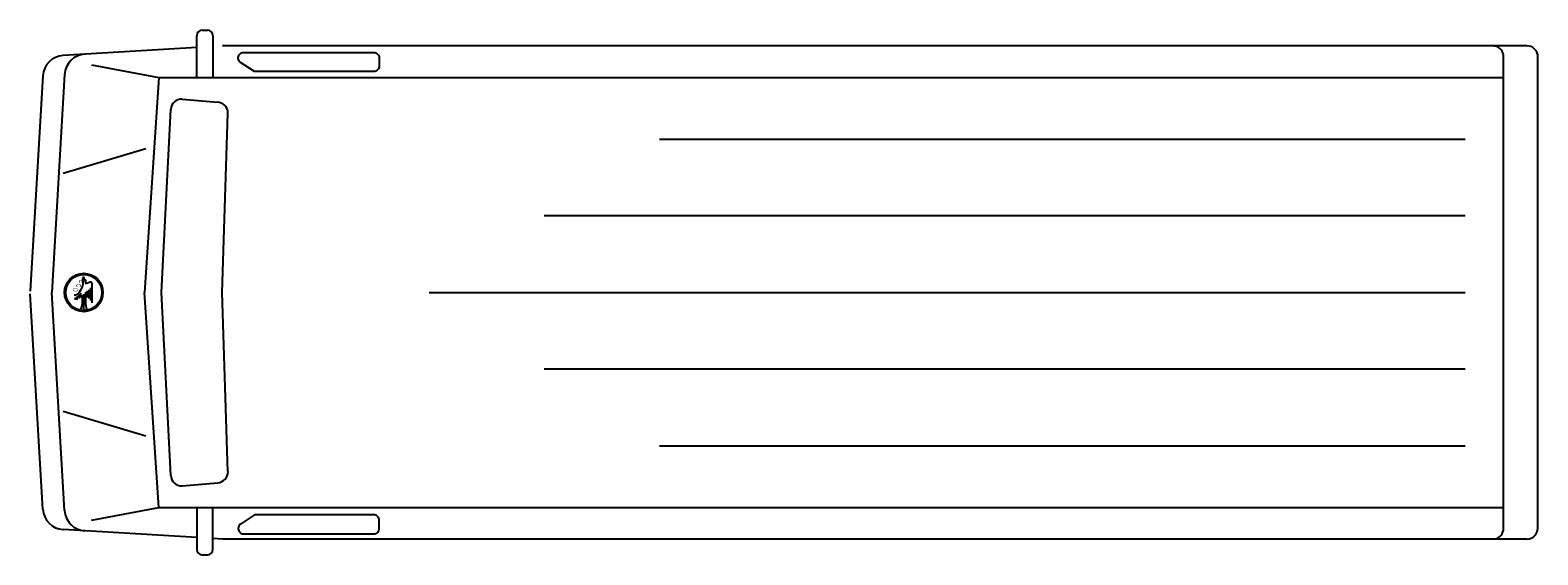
# Model space of a CAD drawing. Extents: x -3.28 to 3.11, y -1.22 to 1.01.
import ezdxf
from ezdxf.enums import TextEntityAlignment as Align

# ---------------------------------------------------------------- set-up
doc = ezdxf.new("R2010")
doc.units = 0
doc.header["$MEASUREMENT"] = 0
doc.layers.add('AUTOS', color=1, linetype='CONTINUOUS')

msp = doc.modelspace()

# ---------------------------------------------------------------- linework, layer by layer
at = {"layer": 'AUTOS'}
for points in [[(-2.5776, 0.8086), (-2.5776, 0.9867)], [(-2.5546, 1.0097), (-2.533, 1.0097)], [(-2.51, 0.9867), (-2.51, 0.8086)], [(-2.5776, 0.9364), (-3.1448, 0.9025)], [(3.0632, 0.9429), (-2.4691, 0.9429)], [(-2.3919, 0.873), (-2.395, 0.8755), (-2.3977, 0.8785), (-2.3998, 0.882), (-2.4012, 0.8857), (-2.402, 0.8896), (-2.4021, 0.8936), (-2.4015, 0.8976), (-2.4002, 0.9014), (-2.3983, 0.9049), (-2.3958, 0.908), (-2.3928, 0.9107), (-2.3893, 0.9128), (-2.3856, 0.9142), (-2.3817, 0.915), (-2.3791, 0.9152), (-1.8272, 0.9152), (-1.8232, 0.9148), (-1.8193, 0.9138), (-1.8157, 0.9121), (-1.8124, 0.9098), (-1.8096, 0.9069), (-1.8073, 0.9037), (-1.8056, 0.9), (-1.8045, 0.8962), (-1.8042, 0.8922), (-1.8042, 0.8922), (-1.8042, 0.8568), (-1.8045, 0.8528), (-1.8056, 0.8489), (-1.8073, 0.8453), (-1.8096, 0.842), (-1.8124, 0.8392), (-1.8157, 0.8369), (-1.8193, 0.8352), (-1.8232, 0.8341), (-1.8272, 0.8338), (-1.8272, 0.8338), (-2.3331, 0.8338), (-2.3919, 0.873)], [(2.9178, -1.1501), (2.9258, -1.1494), (2.9336, -1.1473), (2.9408, -1.1439), (2.9474, -1.1393), (2.9531, -1.1336), (2.9577, -1.1271), (2.9611, -1.1198), (2.9631, -1.1121), (2.9638, -1.1041), (2.9638, -1.1041), (2.9638, 0.8969), (2.9631, 0.9049), (2.9611, 0.9127), (2.9577, 0.9199), (2.9531, 0.9265), (2.9474, 0.9322), (2.9408, 0.9368), (2.9336, 0.9402), (2.9258, 0.9422), (2.9178, 0.9429), (2.9178, 0.9429)], [(3.1092, -1.1041), (3.1092, 0.8969), (3.1085, 0.9049), (3.1064, 0.9127), (3.1031, 0.9199), (3.0985, 0.9265), (3.0928, 0.9322), (3.0862, 0.9368), (3.079, 0.9402), (3.0712, 0.9422), (3.0632, 0.9429), (3.0632, 0.9429)], [(-3.0243, 0.8624), (-2.7396, 0.8086)], [(-3.2311, 0.816), (-3.2846, -0.0982)], [(-3.1386, 0.8215), (-3.1928, -0.1036)], [(-2.7396, 0.8086), (-2.7995, -0.1036)], [(-2.7396, 0.8086), (2.9638, 0.8086)], [(-2.6397, 0.7169), (-2.4889, 0.7034)], [(-2.4456, -0.8632), (-2.4709, -0.1036), (-2.4456, 0.6561), (-2.446, 0.6641), (-2.4479, 0.6719), (-2.451, 0.6793), (-2.4554, 0.686), (-2.4609, 0.6918), (-2.4673, 0.6966), (-2.4745, 0.7002), (-2.4822, 0.7025), (-2.4889, 0.7034)], [(-2.6884, -0.8803), (-2.7271, -0.1036), (-2.6884, 0.6731)], [(-0.6163, 0.5474), (2.8011, 0.5474)], [(-2.7947, 0.5065), (-3.1453, 0.4011)], [(2.8011, 0.2219), (-1.1045, 0.2219)], [(-3.0669, -0.0882), (-3.0624, -0.0791), (-3.0595, -0.0656), (-3.0607, -0.052), (-3.0612, -0.043)], [(-3.0594, -0.0397), (-3.0624, -0.0407)], [(-3.0546, -0.0475), (-3.0556, -0.0475), (-3.0556, -0.0425)], [(-3.0533, -0.052), (-3.0533, -0.0554)], [(-3.0443, -0.0656), (-3.0488, -0.0656), (-3.0488, -0.0533)], [(-3.0296, -0.0597), (-3.0443, -0.0656)], [(-3.2311, -1.0232), (-3.2846, -0.1089)], [(-3.2311, -1.0232), (-3.2846, -0.1089)], [(-3.1386, -1.0287), (-3.1928, -0.1036)], [(-3.1386, -1.0287), (-3.1928, -0.1036)], [(-3.0985, -0.113), (-3.094, -0.113), (-3.0895, -0.1153)], [(-3.0929, -0.134), (-3.0929, -0.1249)], [(-3.0895, -0.1153), (-3.0759, -0.1017), (-3.0669, -0.0882)], [(-3.0861, -0.1204), (-3.0861, -0.134)], [(-3.0816, -0.1159), (-3.0816, -0.1249)], [(-3.0771, -0.1108), (-3.0771, -0.1289)], [(-3.0703, -0.1244), (-3.0703, -0.1063)], [(-3.0635, -0.1153), (-3.0635, -0.1515), (-3.0703, -0.1741)], [(-3.0567, -0.1741), (-3.0567, -0.1108)], [(-3.0499, -0.1017), (-3.0499, -0.1515), (-3.0454, -0.1741)], [(-3.0432, -0.0972), (-3.0432, -0.1244)], [(-3.0364, -0.0927), (-3.0364, -0.1289)], [(-3.029, -0.0837), (-3.029, -0.1379)], [(-3.0217, -0.147), (-3.0217, -0.0651)], [(-2.7396, -1.0157), (-2.7995, -0.1036)], [(-1.5927, -0.1036), (2.8011, -0.1036)], [(2.6384, -0.1036), (2.6384, -0.1036)], [(2.8011, -0.429), (-1.1045, -0.429)], [(-2.7947, -0.7136), (-3.1453, -0.6083)], [(-0.6163, -0.7545), (2.8011, -0.7545)], [(-2.6397, -0.924), (-2.4889, -0.9106)], [(-3.0243, -1.0696), (-2.7396, -1.0157)], [(-2.7396, -1.0157), (2.9638, -1.0157)], [(-2.5776, -1.0157), (-2.5776, -1.1939)], [(-2.51, -1.1939), (-2.51, -1.0157)], [(-2.3919, -1.0862), (-2.395, -1.0887), (-2.3977, -1.0917), (-2.3998, -1.0951), (-2.4012, -1.0988), (-2.402, -1.1028), (-2.4021, -1.1068), (-2.4015, -1.1107), (-2.4002, -1.1145), (-2.3983, -1.1181), (-2.3958, -1.1212), (-2.3928, -1.1238), (-2.3893, -1.1259), (-2.3856, -1.1274), (-2.3817, -1.1282), (-2.3791, -1.1283), (-1.8272, -1.1283), (-1.8232, -1.1279), (-1.8193, -1.1269), (-1.8157, -1.1252), (-1.8124, -1.1229), (-1.8096, -1.1201), (-1.8073, -1.1168), (-1.8056, -1.1132), (-1.8045, -1.1093), (-1.8042, -1.1053), (-1.8042, -1.1053), (-1.8042, -1.0699), (-1.8045, -1.0659), (-1.8056, -1.0621), (-1.8073, -1.0584), (-1.8096, -1.0551), (-1.8124, -1.0523), (-1.8157, -1.05), (-1.8193, -1.0483), (-1.8232, -1.0473), (-1.8272, -1.0469), (-1.8272, -1.0469), (-2.3331, -1.0469), (-2.3919, -1.0862)], [(-2.5776, -1.1436), (-3.1448, -1.1096)], [(-2.4691, -1.1501), (-2.51, -1.1476)], [(3.0632, -1.1501), (-2.4691, -1.1501)], [(-2.5546, -1.2169), (-2.533, -1.2169)]]:
    msp.add_lwpolyline(points, dxfattribs=at)
for radius in [0.0814, 0.0768]:
    msp.add_circle((-3.0572, -0.1036), radius, dxfattribs=at)
for centre, radius, start, end in [((-2.5546, 0.9867), 0.023, 90, 180), ((-2.533, 0.9867), 0.023, 0, 90), ((-3.1393, 0.8106), 0.092, 93.4273, 176.651), ((-3.0468, 0.8162), 0.092, 93.4265, 176.6511), ((-2.6424, 0.671), 0.046, 86.69, 177.3277), ((-3.0585, -0.0425), 0.00288, 0, 108.4341), ((-3.0546, -0.0533), 0.00576, 0, 90), ((-3.0275, -0.0651), 0.00576, 0, 111.804), ((-2.6424, -0.8781), 0.046, 182.6723, 273.31), ((-2.4915, -0.8647), 0.046, 273.3085, 1.7799), ((-3.1393, -1.0178), 0.092, 183.3483, 266.5727), ((-3.1393, -1.0178), 0.092, 183.3483, 266.5727), ((-3.0468, -1.0233), 0.092, 183.3492, 266.5735), ((-3.0468, -1.0233), 0.092, 183.3492, 266.5735), ((3.0632, -1.1041), 0.046, 270, 0), ((-2.5546, -1.1939), 0.023, 180, 270), ((-2.533, -1.1939), 0.023, 270, 0)]:
    msp.add_arc(centre, radius, start, end, dxfattribs=at)

# ---------------------------------------------------------------- texts
for s, p, p2 in [('E', (-3.0759, -0.0498), (-3.0759, -0.0633)), ('D', (-3.1031, -0.0859), (-3.1031, -0.0995)), ('C', (-3.0895, -0.0678), (-3.0895, -0.0814))]:
    msp.add_text(s, height=0.0203, rotation=270, dxfattribs=at).set_placement(p, p2, align=Align.ALIGNED)

doc.saveas('drawing.dxf')
